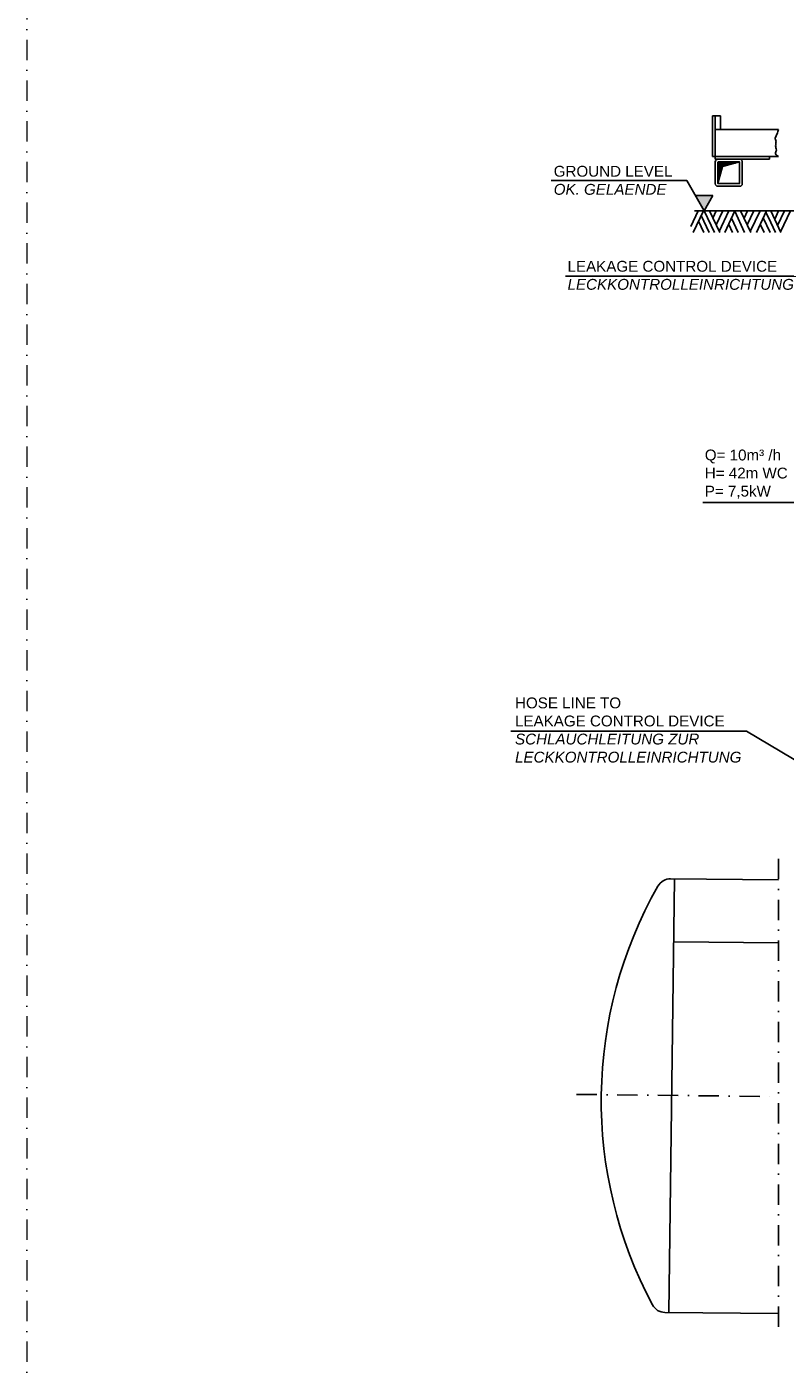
# Model space of a CAD drawing. Header units: inches. Extents: x -1548 to 30345, y -12744 to 2311.
# Tile 22 of 33: x 15746 to 18542, y -7111 to -2144. Entities that reach past the tile are written whole.
import ezdxf

# ---------------------------------------------------------------- set-up
doc = ezdxf.new("R2010")
doc.units = ezdxf.units.IN
doc.header["$MEASUREMENT"] = 0
doc.linetypes.add('DASHDOT', pattern=[1, 0.5, -0.25, 0, -0.25])
doc.layers.get('0').update_dxf_attribs({"linetype": 'CONTINUOUS'})
for name, color, linetype in [('17', 7, 'CONTINUOUS'), ('41', 7, 'CONTINUOUS'), ('6', 7, 'CONTINUOUS'), ('8', 7, 'CONTINUOUS')]:
    doc.layers.add(name, color=color, linetype=linetype)
doc.styles.add('ROMANS', font='ROMANS', dxfattribs={"height": 0.2})

# ---------------------------------------------------------------- blocks, each defined once
blk = doc.blocks.new('SCH')
at = {"layer": '41', "color": 7, "linetype": 'Continuous'}
for p, q in [((0, -89), (0, -11)), ((72.5, -12), (0, -12)), ((65.1, -14), (0, -14)), ((57.6, -16), (0, -16)), ((50.1, -18), (0, -18)), ((42.7, -20), (0, -20)), ((35.2, -22), (0, -22)), ((27.7, -24), (0, -24)), ((20.3, -26), (0, -26)), ((16.6, -28), (0, -28)), ((16.1, -30), (0, -30)), ((15.5, -32), (0, -32)), ((15, -34), (0, -34)), ((14.5, -36), (0, -36)), ((13.9, -38), (0, -38)), ((13.4, -40), (0, -40)), ((12.9, -42), (0, -42)), ((12.3, -44), (0, -44)), ((11.8, -46), (0, -46)), ((11.3, -48), (0, -48)), ((0.1, -89.5), (16.9, -26.9)), ((79, -10), (1, -10)), ((79.5, -10.1), (16.9, -26.9)), ((10.7, -50), (0, -50)), ((10.2, -52), (0, -52)), ((9.7, -54), (0, -54)), ((9.1, -56), (0, -56)), ((8.6, -58), (0, -58)), ((8, -60), (0, -60)), ((7.5, -62), (0, -62)), ((7, -64), (0, -64)), ((6.4, -66), (0, -66)), ((5.9, -68), (0, -68)), ((5.4, -70), (0, -70)), ((4.8, -72), (0, -72)), ((4.3, -74), (0, -74)), ((3.8, -76), (0, -76)), ((3.2, -78), (0, -78)), ((2.7, -80), (0, -80)), ((2.2, -82), (0, -82)), ((1.6, -84), (0, -84)), ((1.1, -86), (0, -86))]:
    blk.add_line(p, q, dxfattribs=at)
for centre, start, end in [((1, -11), 90, 180), ((79, -11), 0, 90), ((1, -89), 180, 270)]:
    blk.add_arc(centre, 1, start, end, dxfattribs=at)

msp = doc.modelspace()

# ---------------------------------------------------------------- hatches: boundary and pattern name
at = {"linetype": 'Continuous'}
h = msp.add_hatch(color=256, dxfattribs=at)
h.dxf.hatch_style = 1
h.paths.add_polyline_path([(18275.7, -2766.7), (18211.3, -2766.7), (18243.5, -2822.5)])

# ---------------------------------------------------------------- linework, layer by layer
at = {"layer": '17', "color": 3, "linetype": 'DASHDOT', "lineweight": 5, "ltscale": 150}
msp.add_lwpolyline([(15745.7, -12743.9), (30345.4, -12743.9), (30345.4, 2311), (15745.7, 2311)], close=True, dxfattribs=at)
at = {"layer": '41', "linetype": 'Continuous', "ltscale": 150}
for p, q in [((18304.4, -2472.5), (18274.4, -2472.5)), ((18274.4, -2622.5), (18274.4, -2472.5)), ((18284.4, -2632.5), (18284.4, -2472.5)), ((18304.4, -2472.5), (18304.4, -2522.5)), ((18284.4, -2522.5), (18517.7, -2522.5)), ((18274.4, -2622.5), (18517.7, -2622.5)), ((18484.4, -2632.5), (18484.4, -2622.5)), ((18284.4, -2632.5), (18484.4, -2632.5)), ((18284.4, -2642.5), (18284.4, -2722.5)), ((18374.4, -2721.5), (18374.4, -2643.5)), ((18384.4, -2722.5), (18384.4, -2642.5)), ((18373.4, -2722.5), (18295.4, -2722.5)), ((18294.4, -2732.5), (18374.4, -2732.5)), ((18221.2, -2822.5), (18194.5, -2880.4)), ((18240.7, -2822.5), (18203.6, -2902.6)), ((18824.4, -2822.5), (18208, -2822.5)), ((18244, -2822.5), (18281.4, -2903)), ((18263.4, -2822.5), (18301.2, -2903)), ((18288.4, -2822.5), (18276.2, -2849.5)), ((18311.9, -2822.5), (18287.9, -2874.7)), ((18334.9, -2822.5), (18299.4, -2899)), ((18357.2, -2822.5), (18319.9, -2903)), ((18356.2, -2824.7), (18392.4, -2903)), ((18378.2, -2822.5), (18415.7, -2903)), ((18403.9, -2822.5), (18391.2, -2850.2)), ((18426.7, -2822.5), (18402.4, -2874.7)), ((18449.7, -2822.5), (18413.9, -2899.2)), ((18473.7, -2822.5), (18436.4, -2903)), ((18471.4, -2827.5), (18489.2, -2865.5)), ((18489.2, -2822.5), (18526.4, -2903)), ((18518.4, -2822.5), (18503.9, -2854.2)), ((18539.7, -2822.5), (18514.7, -2877.2)), ((18561.7, -2822.5), (18525.7, -2900.5)), ((18222.9, -2860.8), (18242.3, -2902.5)), ((18232.6, -2839.9), (18261.7, -2902.5)), ((18334.2, -2873.2), (18347.7, -2903)), ((18344.7, -2849.7), (18369.2, -2903)), ((18450.7, -2872.2), (18464.7, -2903)), ((18461.4, -2849), (18486.7, -2903)), ((18489.2, -2865.5), (18506.4, -2903)), ((18120, -5287.6), (18517.7, -5291.6)), ((18131.6, -5520.1), (18517.7, -5523.9))]:
    msp.add_line(p, q, dxfattribs=at)
at = {"layer": '41', "linetype": 'DASHDOT', "ltscale": 150}
for p, q in [((18517.7, -5214.4), (18517.7, -6966.1)), ((17773, -6083.1), (18517.7, -6090.9))]:
    msp.add_line(p, q, dxfattribs=at)
at = {"layer": '41', "linetype": 'Continuous'}
for p, q in [((18134.6, -5287.8), (18113.6, -6887.7)), ((18098.9, -6887.5), (18517.7, -6891.7))]:
    msp.add_line(p, q, dxfattribs=at)
at = {"layer": '41', "linetype": 'Continuous', "ltscale": 150}
for centre, radius, start, end in [((18294.4, -2642.5), 10, 90, 180), ((18374.4, -2642.5), 10, 0, 90), ((18294.4, -2722.5), 10, 180, 270), ((18373.4, -2721.5), 1, 270, 0), ((18374.4, -2722.5), 10, 270, 0)]:
    msp.add_arc(centre, radius, start, end, dxfattribs=at)
at = {"layer": '41', "linetype": 'Continuous'}
for centre, radius, start, end in [((19464, -6105.4), 1600, 150.3714, 208.1175), ((18119.3, -5340.6), 53, 89.2444, 150.3714), ((18099.6, -6834.5), 53, 208.1175, 269.2445)]:
    msp.add_arc(centre, radius, start, end, dxfattribs=at)
at = {"layer": '41', "linetype": 'Continuous', "ltscale": 150}
msp.add_open_spline([(18517.7, -2522.5), (18516.2, -2528), (18514.3, -2533.3), (18512.5, -2538.7), (18510.8, -2543.8), (18507.5, -2548.5), (18506.1, -2553.8), (18504.9, -2558.1), (18508.7, -2562.5), (18508.7, -2567), (18508.7, -2572.4), (18507.1, -2577.8), (18507.2, -2583.2), (18507.3, -2588.3), (18509.4, -2593.4), (18509.9, -2598.5), (18510.3, -2603.3), (18505.3, -2607.9), (18507.2, -2612.6), (18509.2, -2617.3), (18513.3, -2620.1), (18517.7, -2622.5)], degree=3, knots=[0, 0, 0, 0, 0.158117, 0.158117, 0.158117, 0.310776, 0.310776, 0.310776, 0.436144, 0.436144, 0.436144, 0.587829, 0.587829, 0.587829, 0.732836, 0.732836, 0.732836, 0.866312, 0.866312, 0.866312, 1, 1, 1, 1], dxfattribs=at)
at = {"layer": '6', "linetype": 'Continuous', "ltscale": 150}
for p, q in [((17678.7, -2710.9), (18179.1, -2710.9)), ((18179.1, -2710.9), (18243.5, -2822.5)), ((18275.7, -2766.7), (18211.3, -2766.7)), ((18243.5, -2822.5), (18275.7, -2766.7)), ((17732.6, -3064.2), (18585.3, -3064.2))]:
    msp.add_line(p, q, dxfattribs=at)
at = {"layer": '6', "linetype": 'Continuous'}
msp.add_line((18238.4, -3899), (18583.1, -3899), dxfattribs=at)
at = {"layer": '8', "linetype": 'Continuous'}
for p, q in [((17530.4, -4742.7), (18399.8, -4742.7)), ((18399.8, -4742.7), (18892.6, -5036.4))]:
    msp.add_line(p, q, dxfattribs=at)

# ---------------------------------------------------------------- block references
at = {"layer": '41', "linetype": 'Continuous', "ltscale": 150}
msp.add_blockref('SCH', (18294.4, -2632.5), dxfattribs=at)

# ---------------------------------------------------------------- texts
at = {"layer": '6', "linetype": 'Continuous', "char_height": 40, "attachment_point": 1, "style": 'ROMANS'}
for s, insert, width in [('{\\fArial|b0|i0|c0|p34;GROUND LEVEL \\fArial|b0|i1|c0|p34;OK. GELAENDE}', (17688.7, -2656.9), 485.277), ('{\\fArial|b0|i0|c0|p34;LEAKAGE CONTROL DEVICE \\fArial|b0|i1|c0|p34;LECKKONTROLLEINRICHTUNG}', (17739.7, -3007.5), 860.062), ('{\\fArial|b0|i0|c0|p34;Q= 10m³ /h H= 42m WC P= 7,5kW}', (18246, -3703.8), 313.359)]:
    msp.add_mtext(s, dxfattribs=dict(at, insert=insert, width=width))
at = {"layer": '8', "linetype": 'Continuous', "insert": (17546, -4618.5), "char_height": 40, "width": 864.914, "attachment_point": 1}
msp.add_mtext('{\\fArial|b0|i0|c0|p34;HOSE LINE TO\\PLEAKAGE CONTROL DEVICE\\P\\fArial|b0|i1|c0|p34;SCHLAUCHLEITUNG ZUR\\PLECKKONTROLLEINRICHTUNG}', dxfattribs=at)

doc.saveas('drawing.dxf')
